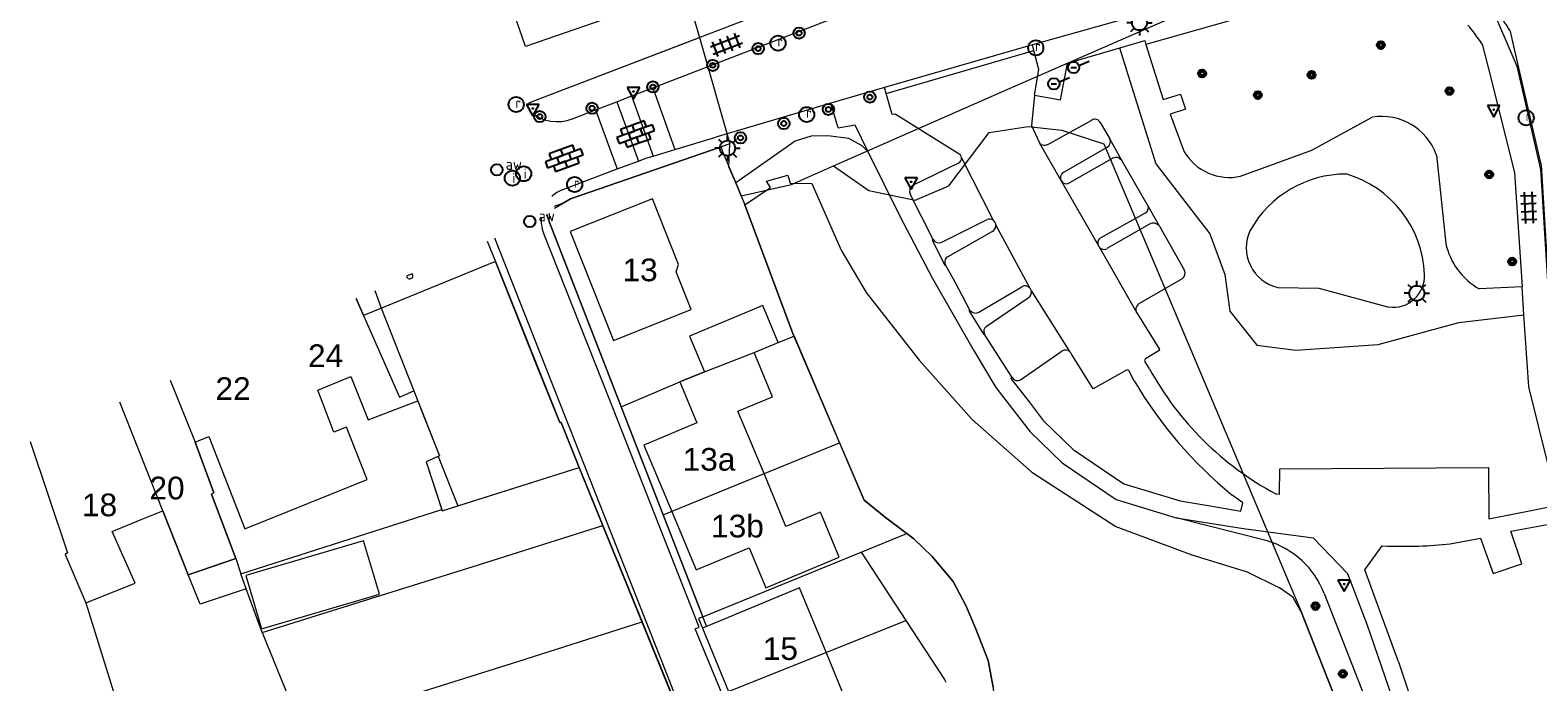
# Model space of a CAD drawing. Header units: metres. Extents: x 117922 to 130630, y 447724 to 454087.
# Tile 29 of 61: x 125125 to 125245, y 450843 to 450895. Entities that reach past the tile are written whole.
import ezdxf

# ---------------------------------------------------------------- set-up
doc = ezdxf.new("R2010")
doc.units = ezdxf.units.M
doc.layers.get('0').update_dxf_attribs({"color": 8})
for name, color, linetype, lineweight in [('B01', 8, 'Continuous', 0), ('B11', 8, 'Continuous', 0), ('G01', 8, 'Continuous', 0), ('Q19', 8, 'Continuous', 0), ('S02-OV6', 8, 'Continuous', 0), ('T00', 8, 'Continuous', 0), ('V00', 8, 'Continuous', 0), ('W00', 8, 'Continuous', 0), ('Z02', 7, 'Continuous', 0)]:
    doc.layers.add(name, color=color, linetype=linetype, lineweight=lineweight)
for name, color, linetype in [('SYM-OV4', 8, 'Continuous'), ('SYM-OV5', 8, 'Continuous'), ('TOPOT20', 8, 'Continuous'), ('TOPOT21', 8, 'Continuous'), ('TOPOT23', 8, 'Continuous'), ('TOPOT26', 8, 'Continuous'), ('TOPOT28', 8, 'Continuous'), ('TOPOT52', 8, 'Continuous'), ('TOPOT63', 8, 'Continuous'), ('TOPOT79', 8, 'Continuous'), ('TOPOT85', 8, 'Continuous')]:
    doc.layers.add(name, color=color, linetype=linetype)
doc.styles.add('ISO', font='ISO')
doc.styles.add('Z02', font='arial.ttf', dxfattribs={"height": 1.8})

# ---------------------------------------------------------------- blocks, each defined once
blk = doc.blocks.new('tegels4')
at = {"color": 0, "linetype": 'ByBlock', "lineweight": -2}
for p, q in [((-0.31, -1.23), (-0.31, 1.25)), ((0.31, -1.23), (0.31, 1.25)), ((0.62, 0.94), (-0.62, 0.94)), ((0.62, 0.31), (-0.62, 0.31)), ((0.62, -0.31), (-0.62, -0.31)), ((0.62, -0.94), (-0.62, -0.94))]:
    blk.add_line(p, q, dxfattribs=at)
blk = doc.blocks.new('lichtmast')
at = {"color": 0}
for p, q in [((-0.6, 0), (-1, 0)), ((-0.71, 0.71), (-0.42, 0.42)), ((0, 0.6), (0, 1)), ((0.42, 0.42), (0.71, 0.71)), ((0.6, 0), (1, 0)), ((-0.42, -0.42), (-0.71, -0.71)), ((0, -0.6), (0, -1)), ((0.42, -0.42), (0.71, -0.71))]:
    blk.add_line(p, q, dxfattribs=at)
blk.add_circle((0, 0), 0.6, dxfattribs=at)
blk = doc.blocks.new('boom')
at = {"color": 0}
for radius in [0.315, 0.225, 0.135]:
    blk.add_circle((0, 0), radius, dxfattribs=at)
blk = doc.blocks.new('verkeersbord')
at = {"color": 0}
for p, q in [((0.5, 0.32), (-0.5, 0.32)), ((-0.5, 0.32), (0, -0.6)), ((0, -0.6), (0.5, 0.32))]:
    blk.add_line(p, q, dxfattribs=at)
blk = doc.blocks.new('aanduidingsbord')
at = {"color": 0}
for p, q in [((-0.81, -0.33), (0, 0)), ((-1.45, -0.5), (-1.01, -0.5))]:
    blk.add_line(p, q, dxfattribs=at)
blk.add_circle((-1.23, -0.5), 0.45, dxfattribs=at)
blk = doc.blocks.new('paal')
at = {"color": 0}
for radius in [0.45, 0.2]:
    blk.add_circle((0, 0), radius, dxfattribs=at)
blk = doc.blocks.new('afsl-water')
at = {"color": 0}
blk.add_circle((0, 0), 0.45, dxfattribs=at)
at = {"color": 0, "style": 'ISO'}
blk.add_attdef('AFSL-WATER', (0.7, 0), '', height=0.9, dxfattribs=at)
blk = doc.blocks.new('klinkers6')
at = {"color": 0, "linetype": 'ByBlock', "lineweight": -2}
for p, q in [((0.25, 1.5), (-0.25, 1.5)), ((-0.25, 1.5), (-0.25, 0.5)), ((0.25, 0.5), (0.25, 1.5)), ((-0.25, 1), (-0.75, 1)), ((-0.75, 1), (-0.75, 0)), ((-0.25, 0), (-0.75, 0)), ((-0.75, 0), (-0.75, -1)), ((0.25, 0.5), (-0.25, 0.5)), ((-0.25, 0.5), (-0.25, -0.5)), ((0.75, 1), (0.25, 1)), ((0.25, -0.5), (0.25, 0.5)), ((0.75, 0), (0.75, 1)), ((-0.75, -1), (-0.25, -1)), ((-0.25, -0.5), (-0.25, 0)), ((0.25, -0.5), (-0.25, -0.5)), ((-0.25, -0.5), (-0.25, -1.5)), ((0.75, 0), (0.25, 0)), ((0.25, 0), (0.25, -0.5)), ((0.25, -1.5), (0.25, -0.5)), ((0.25, -1), (0.75, -1)), ((0.75, -1), (0.75, 0)), ((-0.25, -1.5), (0.25, -1.5))]:
    blk.add_line(p, q, dxfattribs=at)
blk = doc.blocks.new('kolk')
at = {"color": 0}
blk.add_circle((0, 0), 0.6, dxfattribs=at)
at = {"color": 0, "linetype": 'Continuous', "style": 'ISO'}
blk.add_attdef('KOLK', (-0.04, -0.26), '', height=0.8, dxfattribs=at)
blk = doc.blocks.new('inspectieput')
at = {"color": 0}
blk.add_circle((0, 0), 0.6, dxfattribs=at)
at = {"color": 0, "linetype": 'Continuous', "style": 'ISO'}
blk.add_attdef('I', (0, -0.39), '', height=0.8, dxfattribs=at)
blk = doc.blocks.new('verkeersbord-pl')
at = {"color": 0, "linetype": 'Continuous'}
blk.add_circle((0, 0), 0.03, dxfattribs=at)

msp = doc.modelspace()

# ---------------------------------------------------------------- linework, layer by layer
at = {"layer": 'B01', "flags": 128}
for points in [[(125173.75, 450896.67), (125164.37, 450893.45), (125161.44, 450901.96)], [(125177.54, 450872.57), (125176.35, 450875.56), (125176.53, 450876.14), (125174.46, 450881.34), (125167.93, 450878.75), (125171.37, 450870.11), (125177.54, 450872.57)], [(125165.26, 450868.16), (125161.99, 450876.36), (125152.92, 450872.66)], [(125152.92, 450872.66), (125151.49, 450872.08), (125150.92, 450873.44)], [(125182.54, 450869.14), (125184.46, 450869.95), (125183.24, 450872.87), (125177.41, 450870.45), (125178.6, 450867.6)], [(125183.33, 450859.53), (125181.26, 450864.48), (125184.01, 450865.62), (125182.54, 450869.14)], [(125168.65, 450860.02), (125167.2, 450863.6), (125167.09, 450863.59), (125165.26, 450868.16)], [(125148.9, 450857.89), (125151.78, 450859.05), (125150.16, 450863.21), (125149.15, 450862.83), (125147.88, 450866.15), (125150.5, 450867.23), (125151.86, 450863.79), (125155.81, 450865.31)], [(125178.6, 450867.6), (125176.64, 450866.81), (125178, 450863.55), (125173.79, 450861.79), (125175.99, 450856.53)], [(125155.81, 450865.31), (125156.15, 450864.45)], [(125156.15, 450864.45), (125157.54, 450860.93), (125156.48, 450860.47), (125157.76, 450856.58), (125168.65, 450860.02)], [(125125.01, 450862.07), (125127.97, 450853.23), (125127.79, 450853.12), (125129.43, 450849.27), (125133.35, 450850.82), (125131.52, 450854.94), (125133.96, 450855.93)], [(125133.96, 450855.93), (125135.56, 450856.58), (125137.58, 450851.5), (125141.35, 450852.78), (125139.43, 450857.91), (125139.62, 450858), (125138.13, 450862.03)], [(125138.13, 450862.03), (125139.22, 450862.47), (125142.07, 450855.14), (125148.9, 450857.89)], [(125189.31, 450852.89), (125187.82, 450856.47), (125185.07, 450855.33), (125183.33, 450859.53)], [(125175.99, 450856.53), (125177.93, 450851.89), (125182.14, 450853.64), (125183.47, 450850.45), (125189.31, 450852.89)], [(125188.27, 450845.34), (125186.16, 450850.45), (125178.43, 450847.27), (125180.5, 450842.24)], [(125190.29, 450840.43), (125188.27, 450845.34)]]:
    msp.add_lwpolyline(points, dxfattribs=at)
at = {"layer": 'B11', "flags": 128}
msp.add_lwpolyline([(125143.39, 450847.21), (125152.76, 450849.97), (125151.51, 450854.2), (125142.14, 450851.44), (125143.39, 450847.21)], dxfattribs=at)
at = {"layer": 'G01', "flags": 128}
for points in [[(125224.43, 450899.55), (125229.66, 450900.48), (125234.23, 450900.34), (125237.2, 450899.53), (125240.97, 450896.93), (125243.15, 450891.88), (125245.04, 450883.67), (125246.08, 450866.76), (125251.09, 450846.71), (125257.14, 450832.13), (125258.43, 450822.9), (125257.61, 450814.67), (125254.25, 450805.84), (125246.2, 450795.59)], [(125188.85, 450883.96), (125202.89, 450890.13), (125224.43, 450899.55)], [(125177.06, 450898.09), (125178.19, 450894.17)], [(125164.64, 450888.96), (125178.19, 450894.17)], [(125178.19, 450894.17), (125180.62, 450885.71)], [(125188.85, 450883.96), (125191.65, 450882.02), (125195.34, 450881.25), (125198.02, 450882.38), (125201.23, 450886.61), (125204.32, 450887.09), (125207, 450886.79), (125210.34, 450885.72), (125221.28, 450859.83), (125226.04, 450848.49), (125234.26, 450827.66), (125238.32, 450817.5), (125239.06, 450815.59), (125245.92, 450796.36), (125246.2, 450795.59)], [(125180.62, 450885.71), (125167.96, 450881.34), (125167.36, 450881), (125166.66, 450880.73)], [(125181.5, 450881.59), (125181.08, 450882.63), (125180.54, 450883.9), (125180.62, 450885.71)], [(125181.5, 450881.59), (125185.51, 450882.49), (125188.85, 450883.96)], [(125181.5, 450881.59), (125181.8, 450880.87), (125185.63, 450870.65), (125185.72, 450870.44)], [(125166.03, 450880.07), (125166.51, 450878.86), (125171.97, 450864.83)], [(125161.33, 450878), (125161.99, 450876.36), (125167.09, 450863.59), (125167.2, 450863.6), (125168.65, 450860.02)], [(125152.39, 450874.08), (125152.89, 450872.74), (125155.51, 450866.09)], [(125150.92, 450873.44), (125151.49, 450872.08)], [(125151.49, 450872.08), (125154.35, 450865.61)], [(125171.97, 450864.83), (125176.64, 450866.81), (125178.6, 450867.6), (125182.54, 450869.14), (125184.46, 450869.95), (125185.72, 450870.44)], [(125185.72, 450870.44), (125189.33, 450861.98)], [(125136.15, 450866.95), (125138.13, 450862.03), (125139.62, 450858), (125139.43, 450857.91), (125141.35, 450852.78)], [(125154.35, 450865.61), (125155.51, 450866.09)], [(125155.51, 450866.09), (125157.54, 450860.93), (125157.43, 450860.88)], [(125137.58, 450851.5), (125132.15, 450865.2)], [(125171.97, 450864.83), (125175.32, 450856.25)], [(125125.01, 450862.07), (125127.97, 450853.23), (125127.79, 450853.12), (125129.43, 450849.27), (125132.13, 450840.59), (125133.45, 450836.93)], [(125175.32, 450856.25), (125189.33, 450861.98)], [(125189.33, 450861.98), (125191.28, 450857.43), (125192.98, 450856.04), (125194.67, 450854.77)], [(125157.43, 450860.88), (125156.48, 450860.47), (125157.73, 450856.69)], [(125157.43, 450860.88), (125159, 450856.97)], [(125159, 450856.97), (125168.65, 450860.02)], [(125168.65, 450860.02), (125170.53, 450855.4)], [(125141.76, 450851.57), (125157.73, 450856.69)], [(125157.73, 450856.69), (125157.76, 450856.58), (125159, 450856.97)], [(125175.32, 450856.25), (125178.47, 450848.16)], [(125143.46, 450846.92), (125160.63, 450852.29), (125170.53, 450855.4)], [(125170.53, 450855.4), (125173.64, 450847.76)], [(125191.06, 450853.3), (125194.67, 450854.77)], [(125194.67, 450854.77), (125195.22, 450854.36), (125196.68, 450852.95), (125198.37, 450850.95), (125199.39, 450849.01), (125200.13, 450847.26), (125201.14, 450844.68), (125201.54, 450842.56), (125201.63, 450840.61), (125201.53, 450839.01), (125201.41, 450837.4)], [(125141.35, 450852.78), (125137.58, 450851.5)], [(125141.35, 450852.78), (125141.76, 450851.57)], [(125178.47, 450848.16), (125191.06, 450853.3)], [(125191.06, 450853.3), (125194.61, 450847.87)], [(125138.51, 450849.15), (125137.58, 450851.5)], [(125142.19, 450850.39), (125141.76, 450851.57)], [(125142.19, 450850.39), (125138.51, 450849.15)], [(125143.46, 450846.92), (125142.19, 450850.39)], [(125146.58, 450839.22), (125163.76, 450844.61), (125173.64, 450847.76)], [(125173.64, 450847.76), (125176.79, 450840.03)], [(125178.47, 450848.16), (125178.13, 450848.03), (125178.43, 450847.27), (125180.5, 450842.24)], [(125180.5, 450842.24), (125194.61, 450847.87)], [(125194.61, 450847.87), (125197.67, 450843.19), (125197.77, 450842.97)], [(125143.46, 450846.92), (125145.82, 450841.06)]]:
    msp.add_lwpolyline(points, dxfattribs=at)
at = {"layer": 'Q19', "flags": 128}
for points in [[(125193.04, 450889.72), (125204.76, 450893.14)], [(125172.81, 450889.53), (125174.52, 450884.75)], [(125174.49, 450890.17), (125176.25, 450885.27)], [(125169.94, 450888.42), (125171.67, 450883.72)], [(125171.62, 450889.06), (125173.35, 450884.35)], [(125191.58, 450885.12), (125191.12, 450885.55), (125190.08, 450886.13), (125188.4, 450886.36), (125187.08, 450886.32), (125185.8, 450885.94), (125181.08, 450882.63), (125181.8, 450880.87)], [(125199.02, 450884.6), (125201.54, 450879.65)], [(125205.23, 450885.78), (125209.88, 450877.66)], [(125201.75, 450879.26), (125204.45, 450874.26)], [(125209.95, 450877.53), (125212.94, 450872.3)], [(125204.57, 450874.02), (125207.6, 450869.23)], [(125223.3, 450854.2), (125216.09, 450856.01)], [(125227.84, 450850.02), (125241.33, 450815.6)]]:
    msp.add_lwpolyline(points, dxfattribs=at)
at = {"layer": 'Q19'}
msp.add_arc((125221.29, 450847.45), 7.04, 21.4247, 73.3384, dxfattribs=at)
at = {"layer": 'S02-OV6', "flags": 128}
msp.add_lwpolyline([(125155.38, 450875.39), (125154.93, 450875.2, 1.247411), (125155.38, 450875.39)], format="xyb", dxfattribs=at)
at = {"layer": 'T00', "flags": 128}
for points in [[(125166.69, 450880.62), (125167.96, 450881.34), (125179.91, 450885.47), (125180.01, 450885.15), (125181.08, 450882.63)], [(125178.76, 450847.41), (125166.51, 450878.86), (125166.25, 450879.52), (125166.28, 450880.18)], [(125147, 450821.77), (125165.81, 450828.12), (125179.89, 450832.37), (125168.65, 450860.02)]]:
    msp.add_lwpolyline(points, dxfattribs=at)
at = {"layer": 'V00', "flags": 128}
for points in [[(125164.64, 450888.96), (125186.08, 450897.21), (125188.22, 450898.06)], [(125222.52, 450898.6), (125204.65, 450893.58)], [(125226.79, 450897.34), (125213.68, 450893.6)], [(125174.49, 450890.17), (125190.49, 450896.34)], [(125242.58, 450894.73), (125242.96, 450893.12)], [(125204.65, 450893.58), (125192.91, 450890.2)], [(125204.76, 450893.14), (125204.65, 450893.58)], [(125204.81, 450889.57), (125205.16, 450891.61), (125204.76, 450893.14)], [(125204.81, 450889.57), (125206.89, 450889.21), (125207.44, 450892.13), (125213.58, 450893.91)], [(125211.58, 450893.33), (125214.47, 450884.12), (125218.76, 450878.57), (125219.95, 450875.35), (125220.34, 450872.43), (125222.49, 450869.74), (125225.59, 450869.32), (125232.13, 450869.78), (125238.54, 450871.53), (125243.71, 450872.13), (125243.56, 450874.36), (125240.15, 450874.19)], [(125213.58, 450893.91), (125213.68, 450893.6)], [(125213.68, 450893.6), (125215.05, 450889.25), (125216.42, 450889.66), (125216.82, 450888.47), (125215.61, 450888.06), (125216.71, 450885.08)], [(125240.39, 450893.64), (125240.86, 450891.77)], [(125242.96, 450893.12), (125244.98, 450884.41), (125245.07, 450884.03), (125246.11, 450867.11), (125250.97, 450847.48), (125257.1, 450833.79), (125257.67, 450832.53)], [(125240.86, 450891.77), (125242.97, 450883.45)], [(125171.62, 450889.06), (125172.81, 450889.53)], [(125172.81, 450889.53), (125174.49, 450890.17)], [(125192.91, 450890.2), (125188.64, 450888.94)], [(125193.04, 450889.72), (125192.91, 450890.2)], [(125198.96, 450884.83), (125193.76, 450888.07), (125193.51, 450888.05), (125193.04, 450889.72)], [(125204.81, 450889.57), (125204.59, 450887.18), (125205.18, 450885.86)], [(125168.1, 450887.71), (125169.94, 450888.42)], [(125169.94, 450888.42), (125171.62, 450889.06)], [(125188.64, 450888.94), (125179.51, 450886.24)], [(125189.22, 450886.99), (125188.64, 450888.94)], [(125189.22, 450886.99), (125190.54, 450887.23), (125191.58, 450885.12), (125194.12, 450879.96), (125196.7, 450875.07), (125200.02, 450869.26), (125201.76, 450866.38), (125204.48, 450862.84), (125207.02, 450860.38), (125211.32, 450857.47), (125216.09, 450856.01)], [(125205.87, 450885.67), (125209.37, 450887.6)], [(125210.03, 450887.4), (125210.8, 450886.12)], [(125221.2, 450883.14), (125226.87, 450885.22), (125231.66, 450887.83)], [(125176.25, 450885.27), (125179.51, 450886.24)], [(125211.76, 450884.39), (125210.8, 450886.12)], [(125173.35, 450884.35), (125173.93, 450884.58), (125174.52, 450884.75)], [(125174.52, 450884.75), (125176.25, 450885.27)], [(125207.15, 450883.48), (125210.59, 450885.44)], [(125211.04, 450884.58), (125207.6, 450882.61)], [(125236.76, 450884.82), (125237.5, 450877.81)], [(125167.3, 450882.06), (125171.67, 450883.72)], [(125171.67, 450883.72), (125173.35, 450884.35)], [(125195.16, 450882.43), (125198.8, 450884.2)], [(125213.78, 450880.9), (125211.76, 450884.39)], [(125242.97, 450883.45), (125243.56, 450874.36)], [(125196.76, 450878.12), (125194.95, 450881.71)], [(125210.06, 450878.25), (125213.58, 450880.22)], [(125214.76, 450879.17), (125213.83, 450880.81)], [(125132.24, 450748.21), (125147.09, 450753.32), (125175.83, 450763.25), (125186.68, 450767.69), (125195.47, 450771.64), (125198.64, 450773.61), (125200.22, 450775.45), (125200.92, 450776.54), (125201.3, 450777.79), (125201.51, 450779.18), (125201.45, 450780.6), (125201.2, 450784.93), (125187.59, 450823.27), (125185.07, 450829.78), (125177.86, 450847.21), (125178.18, 450847.33), (125171.07, 450865.36), (125165.8, 450878.64)], [(125197.46, 450877.9), (125201.06, 450879.72)], [(125197.97, 450876.78), (125201.45, 450878.76)], [(125213.96, 450879.35), (125210.57, 450877.4)], [(125214.76, 450879.17), (125216.72, 450875.7)], [(125161.91, 450878.26), (125175.81, 450843.05), (125179.93, 450832.37), (125189.12, 450806.42), (125197.13, 450784.46)], [(125196.76, 450878.12), (125196.7, 450878.08), (125197.7, 450876.09), (125197.74, 450876.12)], [(125199.68, 450872.51), (125198.52, 450874.73), (125197.74, 450876.12)], [(125152.39, 450874.08), (125152.89, 450872.74)], [(125200.4, 450872.34), (125203.81, 450874.37)], [(125216.55, 450874.99), (125213.06, 450872.98)], [(125224.15, 450874.31), (125227.41, 450874.25), (125232.99, 450872.76)], [(125200.97, 450871.22), (125204.32, 450873.49)], [(125199.68, 450872.51), (125199.61, 450872.47), (125200.76, 450870.6), (125200.83, 450870.64)], [(125212.94, 450872.3), (125214.73, 450869.45)], [(125224.3, 450857.9), (125224.32, 450859.9), (125240.9, 450860.01), (125240.93, 450855.95), (125246.43, 450857.03), (125244.09, 450866.42), (125243.71, 450872.13)], [(125203.04, 450867.17), (125202.34, 450868.28), (125200.83, 450870.64)], [(125203.71, 450866.98), (125207.02, 450869.28)], [(125212.14, 450867.74), (125209.49, 450866.26), (125207.74, 450869.08)], [(125213.65, 450868.66), (125214.78, 450869.37), (125214.73, 450869.45)], [(125213.96, 450867.85), (125213.59, 450868.45)], [(125203.04, 450867.17), (125202.93, 450867.09), (125204.39, 450865.22), (125205.51, 450863.76), (125207.9, 450861.45), (125211.92, 450858.73), (125216.4, 450857.36), (125218.77, 450856.98), (125221.22, 450856.56), (125221.38, 450857.22), (125220.54, 450857.82)], [(125212.75, 450866.9), (125212.35, 450867.66)], [(125223.99, 450857.92), (125224.3, 450857.9)], [(125216.09, 450856.01), (125221.42, 450855.17), (125226.96, 450854.44), (125229.7, 450851.6), (125231.22, 450847.57)], [(125237.86, 450853.95), (125240.26, 450854.41), (125241.27, 450851.61), (125243.55, 450852.36), (125242.67, 450854.95), (125246.74, 450855.69), (125247.28, 450853.58)], [(125233.75, 450844.59), (125231.06, 450851.9), (125232.46, 450853.79), (125232.86, 450853.78)], [(125129.43, 450849.27), (125132.13, 450840.59)], [(125231.22, 450847.57), (125239.57, 450823.32)], [(125233.75, 450844.59), (125240.76, 450823.6)]]:
    msp.add_lwpolyline(points, dxfattribs=at)
at = {"layer": 'V00'}
for centre, radius, start, end in [((125238.48, 450892.52), 4.66, 28.2861, 41.7922), ((125227.52, 450885.11), 15.44, 33.5517, 40.5644), ((125166.88, 450890.85), 3.37, 232.3506, 291.1391), ((125209.61, 450887.2), 0.474, 25.5499, 120.6905), ((125232.43, 450883.31), 4.58, 19.3019, 99.5988), ((125205.56, 450886.03), 0.41, 202.9692, 217.2193), ((125210.33, 450885.9), 0.524, 299.9216, 25.6008), ((125198.56, 450884.6), 0.469, 300.9101, 359.9692), ((125198.54, 450884.59), 0.48, 0.8085, 29.7017), ((125205.6, 450886.05), 0.458, 215.8985, 305.1183), ((125211.28, 450884.06), 0.579, 34.6274, 115.3719), ((125220.32, 450887.27), 4.22, 211.2042, 282.0602), ((125207.37, 450883.04), 0.49, 116.212, 298.7493), ((125195.45, 450881.96), 0.552, 121.6241, 206.1886), ((125229.58, 450874.6), 8.72, 89.9906, 150.878), ((125227.16, 450875), 8.67, 2.2177, 73.7773), ((125168.23, 450879.61), 2.62, 110.7748, 132.5206), ((125168.23, 450879.61), 2.62, 173.7651, 201.6835), ((125213.43, 450880.63), 0.44, 290.7305, 25.0403), ((125213.43, 450880.62), 0.441, 25.5935, 38.1657), ((125201.23, 450879.23), 0.516, 54.2497, 109.3883), ((125201.24, 450879.23), 0.515, 294.2215, 3.5493), ((125201.24, 450879.23), 0.516, 3.2826, 54.4517), ((125214.26, 450878.79), 0.631, 37.0062, 118.6296), ((125224.88, 450877.46), 3.23, 154.529, 257.0542), ((125197.23, 450878.38), 0.534, 209.8304, 296.0796), ((125210.34, 450877.83), 0.499, 123.7527, 200.8353), ((125210.34, 450877.84), 0.5, 201.1764, 218.6866), ((125210.34, 450877.83), 0.497, 218.5309, 298.0355), ((125242.92, 450879.01), 5.55, 192.4851, 240.1722), ((125198.17, 450876.34), 0.48, 114.4034, 207.8978), ((125216.25, 450875.44), 0.536, 304.2577, 29.2431), ((125233.33, 450875.22), 2.48, 262.0291, 2.7822), ((125204.06, 450873.93), 0.509, 40.3154, 119.6585), ((125204.07, 450873.93), 0.508, 299.9578, 9.6504), ((125204.07, 450873.94), 0.502, 9.3188, 40.3803), ((125213.42, 450872.56), 0.549, 130.4454, 208.8121), ((125200.14, 450872.85), 0.573, 216.6783, 297.0889), ((125201.27, 450870.84), 0.477, 128.0202, 204.8907), ((125207.27, 450868.79), 0.553, 53.9088, 116.2645), ((125207.28, 450868.79), 0.543, 31.7262, 54.0316), ((125213.73, 450868.53), 0.159, 120.7105, 208.1855), ((125235.64, 450879.73), 24.72, 208.7173, 241.8742), ((125203.47, 450867.42), 0.502, 210.3762, 298.0726), ((125212.21, 450867.61), 0.152, 23.0472, 118.4691), ((125241.43, 450883.64), 33.21, 210.2769, 231.0233), ((125234.08, 450891.96), 38.2, 268.1675, 275.6798)]:
    msp.add_arc(centre, radius, start, end, dxfattribs=at)
at = {"layer": 'W00', "flags": 128}
for points in [[(125185.63, 450870.65), (125181.8, 450880.87), (125183.83, 450882.24), (125183.53, 450882.76), (125185.21, 450883.24), (125185.41, 450882.6), (125187.13, 450882.58), (125189.46, 450877.27), (125191.45, 450873.92), (125195.65, 450868.55), (125199.88, 450863.83), (125204.61, 450859.64), (125211.29, 450855.32), (125217.31, 450853.09), (125221.71, 450851.72), (125224.28, 450850.45)], [(125201.54, 450842.56), (125201.14, 450844.68), (125200.13, 450847.26), (125199.39, 450849.01), (125198.37, 450850.95), (125196.68, 450852.95), (125195.22, 450854.36), (125192.98, 450856.04), (125191.28, 450857.43), (125185.63, 450870.65)], [(125223, 450800.6), (125223.49, 450802.7), (125227.89, 450804.43), (125233.64, 450806.18), (125235.72, 450807), (125236.18, 450807.28), (125238.93, 450810.89), (125239.49, 450811.93), (125239.58, 450813.05), (125239.44, 450814.19), (125239.08, 450815.54), (125238.32, 450817.5), (125234.26, 450827.66), (125226.04, 450848.49), (125225.34, 450849.71), (125224.28, 450850.45)]]:
    msp.add_lwpolyline(points, dxfattribs=at)

# ---------------------------------------------------------------- block references
at = {"layer": 'SYM-OV4', "rotation": 289.9290246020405}
for p in [(125173.13, 450886.49), (125167.45, 450884.57)]:
    msp.add_blockref('klinkers6', p, dxfattribs=at)
at = {"layer": 'SYM-OV5'}
for p, rotation in [((125180.33, 450893.58), 291.0386628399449), ((125244.09, 450880.66), 182.1920642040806)]:
    msp.add_blockref('tegels4', p, dxfattribs=dict(at, rotation=rotation))
at = {"layer": 'TOPOT20'}
for p in [(125209.16, 450892.28), (125207.59, 450890.98)]:
    msp.add_blockref('aanduidingsbord', p, dxfattribs=at)
at = {"layer": 'TOPOT21'}
for p in [(125213.17, 450895.33), (125180.43, 450885.37), (125235.2, 450873.85)]:
    msp.add_blockref('lichtmast', p, dxfattribs=at)
at = {"layer": 'TOPOT23'}
ref = msp.add_blockref('kolk', (125184.44, 450893.71), dxfattribs=at)
ref.add_attrib('KOLK', 'r', (125184.4, 450893.45), dxfattribs={"color": 0, "height": 0.8, "style": 'ISO'})
ref = msp.add_blockref('kolk', (125204.92, 450893.34), dxfattribs=at)
ref.add_attrib('KOLK', 'r', (125204.87, 450893.08), dxfattribs={"color": 0, "height": 0.8, "style": 'ISO'})
ref = msp.add_blockref('kolk', (125163.63, 450888.84), dxfattribs=at)
ref.add_attrib('KOLK', 'r', (125163.58, 450888.57), dxfattribs={"color": 0, "height": 0.8, "style": 'ISO'})
ref = msp.add_blockref('kolk', (125186.72, 450888.04), dxfattribs=at)
ref.add_attrib('KOLK', 'r', (125186.68, 450887.78), dxfattribs={"color": 0, "height": 0.8, "style": 'ISO'})
ref = msp.add_blockref('kolk', (125243.89, 450887.78), dxfattribs=at)
ref.add_attrib('KOLK', 'r', (125243.85, 450887.52), dxfattribs={"color": 0, "height": 0.8, "style": 'ISO'})
ref = msp.add_blockref('kolk', (125168.28, 450882.49), dxfattribs=at)
ref.add_attrib('KOLK', 'r', (125168.23, 450882.23), dxfattribs={"color": 0, "height": 0.8, "style": 'ISO'})
at = {"layer": 'TOPOT26'}
for p in [(125232.34, 450893.56), (125218.14, 450891.3), (125226.84, 450891.19), (125222.57, 450889.59), (125237.8, 450889.91), (125240.95, 450883.28), (125242.78, 450876.37), (125227.15, 450849.01), (125229.32, 450843.63)]:
    msp.add_blockref('boom', p, dxfattribs=at)
at = {"layer": 'TOPOT28'}
ref = msp.add_blockref('inspectieput', (125163.33, 450882.99), dxfattribs=at)
ref.add_attrib('I', 'i', (125163.33, 450882.6), dxfattribs={"color": 0, "height": 0.8, "style": 'ISO'})
ref = msp.add_blockref('inspectieput', (125164.23, 450883.34), dxfattribs=at)
ref.add_attrib('I', 'i', (125164.23, 450882.95), dxfattribs={"color": 0, "height": 0.8, "style": 'ISO'})
at = {"layer": 'TOPOT52'}
for p in [(125186.11, 450894.51), (125182.86, 450893.28), (125179.25, 450891.95), (125174.5, 450890.23), (125191.74, 450889.43), (125165.51, 450887.88), (125169.66, 450888.54), (125188.44, 450888.45), (125184.9, 450887.33), (125181.46, 450886.19)]:
    msp.add_blockref('paal', p, dxfattribs=at)
at = {"layer": 'TOPOT63'}
for p in [(125172.95, 450889.87), (125164.95, 450888.52), (125241.31, 450888.43), (125195.02, 450882.7), (125229.43, 450850.76)]:
    msp.add_blockref('verkeersbord-pl', p, dxfattribs=at)
at = {"layer": 'TOPOT79'}
ref = msp.add_blockref('afsl-water', (125162.1, 450883.65), dxfattribs=at)
ref.add_attrib('AFSL-WATER', 'aw', (125162.8, 450883.65), dxfattribs={"color": 0, "height": 0.9, "style": 'ISO'})
ref = msp.add_blockref('afsl-water', (125164.71, 450879.55), dxfattribs=at)
ref.add_attrib('AFSL-WATER', 'aw', (125165.41, 450879.55), dxfattribs={"color": 0, "height": 0.9, "style": 'ISO'})
at = {"layer": 'TOPOT85'}
for p in [(125172.95, 450889.87), (125164.95, 450888.52), (125241.31, 450888.43), (125195.02, 450882.7), (125229.43, 450850.76)]:
    msp.add_blockref('verkeersbord', p, dxfattribs=at)

# ---------------------------------------------------------------- texts
at = {"layer": 'Z02', "linetype": 'Continuous', "char_height": 1.8, "attachment_point": 7, "line_spacing_factor": 0.8, "style": 'Z02'}
for s, insert in [('{\\C256;13}', (125172.08, 450874.78)), ('{\\C256;24}', (125147.09, 450867.99)), ('{\\C256;22}', (125139.74, 450865.38)), ('{\\C256;13a}', (125176.86, 450859.74)), ('{\\C256;20}', (125134.49, 450857.46)), ('{\\C256;18}', (125129.13, 450856.12)), ('{\\C256;13b}', (125179.12, 450854.44)), ('{\\C256;15}', (125183.23, 450844.71))]:
    msp.add_mtext(s, dxfattribs=dict(at, insert=insert))

doc.saveas('drawing.dxf')
